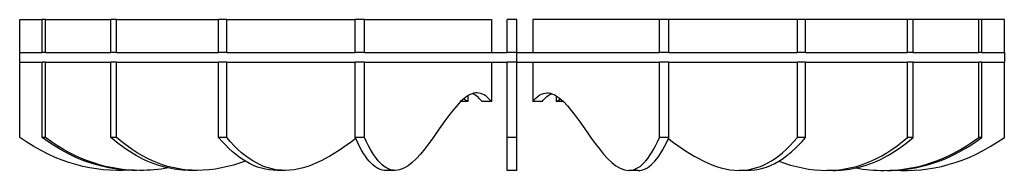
# Model space of a CAD drawing. Header units: feet. Extents: x 8592.21 to 8598.18, y 5277.47 to 5283.79.
# Tile 13 of 15: x 8595.83 to 8597.03, y 5282.02 to 5282.2. Entities that reach past the tile are written whole.
import ezdxf

# ---------------------------------------------------------------- set-up
doc = ezdxf.new("R2010")
doc.units = ezdxf.units.FT
doc.layers.add('MEDIDAS', color=7, linetype='Continuous', true_color=0xffffff)

# ---------------------------------------------------------------- blocks, each defined once
blk = doc.blocks.new('Drizzle_1.20_lateral')
at = {"layer": 'MEDIDAS', "color": 12, "lineweight": -3, "true_color": 0xc80000}
for points, degree in [([(7590.77, 5180.47), (7590.77, 5181.81), (7590.77, 5183.14), (7590.77, 5184.47)], 3), ([(7590.77, 5184.47), (7591.68, 5184.47), (7592.6, 5184.47), (7593.52, 5184.47)], 3), ([(7593.52, 5180.47), (7593.52, 5181.81), (7593.52, 5183.14), (7593.52, 5184.47)], 3), ([(7593.89, 5184.47), (7593.7, 5184.47), (7593.52, 5184.47)], 2), ([(7593.89, 5184.47), (7596.55, 5184.47), (7599.21, 5184.47), (7601.87, 5184.47)], 3), ([(7593.89, 5180.47), (7593.89, 5181.81), (7593.89, 5183.14), (7593.89, 5184.47)], 3), ([(7601.87, 5180.47), (7601.87, 5181.81), (7601.87, 5183.14), (7601.87, 5184.47)], 3), ([(7602.58, 5184.47), (7602.23, 5184.47), (7601.87, 5184.47)], 2), ([(7602.58, 5184.47), (7606.72, 5184.47), (7610.87, 5184.47), (7615.01, 5184.47)], 3), ([(7602.58, 5180.47), (7602.58, 5181.81), (7602.58, 5183.14), (7602.58, 5184.47)], 3), ([(7615.01, 5180.47), (7615.01, 5181.81), (7615.01, 5183.14), (7615.01, 5184.47)], 3), ([(7615.99, 5184.47), (7615.5, 5184.47), (7615.01, 5184.47)], 2), ([(7615.99, 5180.47), (7615.99, 5181.81), (7615.99, 5183.14), (7615.99, 5184.47)], 3), ([(7615.99, 5184.47), (7621.21, 5184.47), (7626.43, 5184.47), (7631.66, 5184.47)], 3), ([(7631.66, 5180.47), (7631.66, 5181.81), (7631.66, 5183.14), (7631.66, 5184.47)], 3), ([(7632.8, 5184.47), (7632.23, 5184.47), (7631.66, 5184.47)], 2), ([(7632.8, 5184.47), (7637.95, 5184.47), (7643.1, 5184.47), (7648.25, 5184.47)], 3), ([(7632.8, 5180.47), (7632.8, 5181.81), (7632.8, 5183.14), (7632.8, 5184.47)], 3), ([(7648.25, 5184.47), (7648.25, 5183.14), (7648.25, 5181.81), (7648.25, 5180.47)], 3), ([(7650.17, 5180.47), (7650.17, 5181.81), (7650.17, 5183.14), (7650.17, 5184.47)], 3), ([(7651.37, 5184.47), (7650.77, 5184.47), (7650.17, 5184.47)], 2), ([(7651.37, 5180.47), (7651.37, 5181.81), (7651.37, 5183.14), (7651.37, 5184.47)], 3), ([(7668.74, 5184.47), (7663.59, 5184.47), (7658.44, 5184.47), (7653.29, 5184.47)], 3), ([(7653.29, 5184.47), (7653.29, 5183.14), (7653.29, 5181.81), (7653.29, 5180.47)], 3), ([(7668.74, 5180.47), (7668.74, 5181.81), (7668.74, 5183.14), (7668.74, 5184.47)], 3), ([(7669.88, 5184.47), (7669.31, 5184.47), (7668.74, 5184.47)], 2), ([(7685.55, 5184.47), (7680.33, 5184.47), (7675.1, 5184.47), (7669.88, 5184.47)], 3), ([(7669.88, 5180.47), (7669.88, 5181.81), (7669.88, 5183.14), (7669.88, 5184.47)], 3), ([(7685.55, 5180.47), (7685.55, 5181.81), (7685.55, 5183.14), (7685.55, 5184.47)], 3), ([(7686.52, 5184.47), (7686.03, 5184.47), (7685.55, 5184.47)], 2), ([(7686.52, 5180.47), (7686.52, 5181.81), (7686.52, 5183.14), (7686.52, 5184.47)], 3), ([(7698.96, 5184.47), (7694.81, 5184.47), (7690.67, 5184.47), (7686.52, 5184.47)], 3), ([(7698.96, 5180.47), (7698.96, 5181.81), (7698.96, 5183.14), (7698.96, 5184.47)], 3), ([(7699.66, 5184.47), (7699.31, 5184.47), (7698.96, 5184.47)], 2), ([(7699.66, 5184.47), (7699.66, 5184.47), (7699.66, 5184.47), (7699.66, 5184.47)], 3), ([(7707.64, 5184.47), (7704.98, 5184.47), (7702.32, 5184.47), (7699.66, 5184.47)], 3), ([(7699.66, 5180.47), (7699.66, 5181.81), (7699.66, 5183.14), (7699.66, 5184.47)], 3), ([(7707.64, 5180.47), (7707.64, 5181.81), (7707.64, 5183.14), (7707.64, 5184.47)], 3), ([(7708.02, 5184.47), (7707.83, 5184.47), (7707.64, 5184.47)], 2), ([(7710.77, 5184.47), (7709.85, 5184.47), (7708.93, 5184.47), (7708.02, 5184.47)], 3), ([(7708.02, 5180.47), (7708.02, 5181.81), (7708.02, 5183.14), (7708.02, 5184.47)], 3), ([(7710.77, 5180.47), (7710.77, 5181.81), (7710.77, 5183.14), (7710.77, 5184.47)], 3), ([(7590.77, 5180.47), (7590.77, 5180.47), (7590.77, 5180.47)], 2), ([(7590.77, 5179.27), (7590.77, 5179.87), (7590.77, 5180.47)], 2), ([(7593.89, 5180.47), (7593.7, 5180.47), (7593.52, 5180.47)], 2), ([(7602.58, 5180.47), (7602.23, 5180.47), (7601.87, 5180.47)], 2), ([(7615.98, 5180.47), (7615.5, 5180.47), (7615.02, 5180.47)], 2), ([(7615.99, 5180.47), (7615.98, 5180.47), (7615.98, 5180.47)], 2), ([(7632.8, 5180.47), (7632.23, 5180.47), (7631.66, 5180.47)], 2), ([(7651.37, 5180.47), (7650.77, 5180.47), (7650.17, 5180.47)], 2), ([(7651.37, 5179.27), (7651.37, 5179.87), (7651.37, 5180.47)], 2), ([(7669.1, 5180.47), (7668.92, 5180.47), (7668.74, 5180.47)], 2), ([(7669.88, 5180.47), (7669.49, 5180.47), (7669.1, 5180.47)], 2), ([(7686.52, 5180.47), (7686.03, 5180.47), (7685.55, 5180.47)], 2), ([(7699.66, 5180.47), (7699.31, 5180.47), (7698.95, 5180.47)], 2), ([(7708.02, 5180.47), (7707.83, 5180.47), (7707.64, 5180.47)], 2), ([(7710.77, 5180.47), (7710.77, 5179.87), (7710.77, 5179.27)], 2), ([(7590.77, 5170.1), (7590.77, 5173.16), (7590.77, 5176.21), (7590.77, 5179.27)], 3), ([(7593.89, 5179.27), (7593.7, 5179.27), (7593.52, 5179.27)], 2), ([(7593.52, 5170.1), (7593.52, 5173.16), (7593.52, 5176.21), (7593.52, 5179.27)], 3), ([(7593.89, 5179.27), (7595.08, 5179.27), (7596.27, 5179.27)], 2), ([(7593.89, 5170.1), (7593.89, 5173.16), (7593.89, 5176.21), (7593.89, 5179.27)], 3), ([(7601.88, 5179.27), (7601.87, 5179.27), (7601.87, 5179.27)], 2), ([(7601.87, 5170.1), (7601.87, 5173.16), (7601.87, 5176.21), (7601.87, 5179.27)], 3), ([(7602.58, 5179.27), (7602.23, 5179.27), (7601.88, 5179.27)], 2), ([(7602.58, 5179.27), (7602.58, 5179.27), (7602.58, 5179.27)], 2), ([(7602.58, 5170.1), (7602.58, 5173.16), (7602.58, 5176.21), (7602.58, 5179.27)], 3), ([(7615.99, 5179.27), (7615.5, 5179.27), (7615.01, 5179.27)], 2), ([(7615.01, 5170.1), (7615.01, 5173.16), (7615.01, 5176.21), (7615.01, 5179.27)], 3), ([(7615.99, 5170.1), (7615.99, 5173.16), (7615.99, 5176.21), (7615.99, 5179.27)], 3), ([(7632.8, 5179.27), (7632.23, 5179.27), (7631.66, 5179.27)], 2), ([(7631.66, 5170.1), (7631.66, 5173.16), (7631.66, 5176.21), (7631.66, 5179.27)], 3), ([(7632.8, 5170.1), (7632.8, 5173.16), (7632.8, 5176.21), (7632.8, 5179.27)], 3), ([(7648.25, 5179.27), (7648.25, 5177.67), (7648.25, 5176.07), (7648.25, 5174.47)], 3), ([(7650.17, 5170.1), (7650.17, 5173.16), (7650.17, 5176.21), (7650.17, 5179.27)], 3), ([(7651.37, 5179.27), (7650.77, 5179.27), (7650.17, 5179.27)], 2), ([(7651.37, 5170.1), (7651.37, 5173.16), (7651.37, 5176.21), (7651.37, 5179.27)], 3), ([(7653.29, 5179.27), (7653.29, 5177.67), (7653.29, 5176.07), (7653.29, 5174.47)], 3), ([(7668.74, 5170.1), (7668.74, 5173.16), (7668.74, 5176.21), (7668.74, 5179.27)], 3), ([(7669.1, 5179.27), (7668.92, 5179.27), (7668.74, 5179.27)], 2), ([(7669.88, 5179.27), (7669.49, 5179.27), (7669.1, 5179.27)], 2), ([(7669.88, 5170.1), (7669.88, 5173.16), (7669.88, 5176.21), (7669.88, 5179.27)], 3), ([(7686.52, 5179.27), (7686.03, 5179.27), (7685.55, 5179.27)], 2), ([(7685.55, 5170.1), (7685.55, 5173.16), (7685.55, 5176.21), (7685.55, 5179.27)], 3), ([(7686.52, 5179.27), (7686.52, 5179.27), (7686.52, 5179.27), (7686.52, 5179.27)], 3), ([(7686.52, 5170.1), (7686.52, 5173.16), (7686.52, 5176.21), (7686.52, 5179.27)], 3), ([(7698.96, 5179.27), (7698.95, 5179.27), (7698.95, 5179.27)], 2), ([(7698.96, 5170.1), (7698.96, 5173.16), (7698.96, 5176.21), (7698.96, 5179.27)], 3), ([(7699.66, 5179.27), (7699.31, 5179.27), (7698.96, 5179.27)], 2), ([(7699.66, 5170.1), (7699.66, 5173.16), (7699.66, 5176.21), (7699.66, 5179.27)], 3), ([(7708.02, 5179.27), (7707.83, 5179.27), (7707.64, 5179.27)], 2), ([(7707.64, 5170.1), (7707.64, 5173.16), (7707.64, 5176.21), (7707.64, 5179.27)], 3), ([(7708.02, 5170.1), (7708.02, 5173.16), (7708.02, 5176.21), (7708.02, 5179.27)], 3), ([(7710.77, 5170.1), (7710.77, 5173.16), (7710.77, 5176.21), (7710.77, 5179.27)], 3), ([(7644.5, 5174.47), (7641.96, 5172), (7639.35, 5166.08), (7636.54, 5166.08)], 3), ([(7645.37, 5175.18), (7645.08, 5175), (7644.79, 5174.76), (7644.5, 5174.47)], 3), ([(7645.37, 5174.47), (7644.94, 5174.47), (7644.5, 5174.47)], 2), ([(7645.37, 5174.47), (7645.2, 5174.59), (7645.03, 5174.7), (7644.85, 5174.8)], 3), ([(7645.92, 5175.44), (7645.74, 5175.38), (7645.56, 5175.29), (7645.37, 5175.18)], 3), ([(7645.37, 5175.18), (7645.37, 5174.94), (7645.37, 5174.71), (7645.37, 5174.47)], 3), ([(7646.5, 5175.54), (7646.31, 5175.54), (7646.11, 5175.51), (7645.92, 5175.44)], 3), ([(7647.11, 5174.47), (7646.71, 5174.98), (7646.32, 5175.29), (7645.92, 5175.44)], 3), ([(7648.25, 5174.47), (7647.67, 5175.22), (7647.09, 5175.54), (7646.5, 5175.54)], 3), ([(7648.25, 5174.47), (7647.68, 5174.47), (7647.11, 5174.47)], 2), ([(7653.29, 5174.47), (7653.87, 5175.22), (7654.45, 5175.54), (7655.03, 5175.54)], 3), ([(7654.43, 5174.47), (7653.86, 5174.47), (7653.29, 5174.47)], 2), ([(7654.43, 5174.47), (7654.82, 5174.98), (7655.22, 5175.29), (7655.61, 5175.44)], 3), ([(7655.03, 5175.54), (7655.22, 5175.54), (7655.42, 5175.51), (7655.61, 5175.44)], 3), ([(7655.61, 5175.44), (7655.79, 5175.38), (7655.98, 5175.29), (7656.16, 5175.18)], 3), ([(7656.16, 5175.18), (7656.45, 5175), (7656.74, 5174.76), (7657.03, 5174.47)], 3), ([(7656.16, 5175.18), (7656.16, 5174.94), (7656.16, 5174.71), (7656.16, 5174.47)], 3), ([(7656.16, 5174.47), (7656.33, 5174.59), (7656.51, 5174.7), (7656.68, 5174.8)], 3), ([(7657.04, 5174.47), (7656.6, 5174.47), (7656.16, 5174.47)], 2), ([(7657.03, 5174.47), (7659.58, 5172), (7662.18, 5166.08), (7664.99, 5166.08)], 3), ([(7604.19, 5166.12), (7599.88, 5165.85), (7595.42, 5166.84), (7590.77, 5170.1)], 3), ([(7604, 5166.11), (7600.61, 5166.3), (7597.12, 5167.44), (7593.52, 5170.1)], 3), ([(7593.89, 5170.1), (7593.7, 5170.1), (7593.52, 5170.1)], 2), ([(7605.41, 5166.08), (7601.7, 5166.08), (7597.87, 5167.17), (7593.89, 5170.1)], 3), ([(7608.87, 5166.38), (7606.59, 5166.88), (7604.26, 5168.03), (7601.87, 5170.1)], 3), ([(7602.58, 5170.1), (7602.23, 5170.1), (7601.87, 5170.1)], 2), ([(7612.38, 5166.08), (7609.22, 5166.08), (7605.96, 5167.17), (7602.58, 5170.1)], 3), ([(7618.27, 5167.2), (7617.2, 5167.84), (7616.12, 5168.79), (7615.01, 5170.1)], 3), ([(7615.99, 5170.1), (7615.5, 5170.1), (7615.01, 5170.1)], 2), ([(7623.11, 5166.08), (7620.81, 5166.08), (7618.44, 5167.17), (7615.99, 5170.1)], 3), ([(7631.71, 5169.96), (7628.94, 5167.91), (7626.08, 5166.08), (7623.11, 5166.08)], 3), ([(7632.8, 5170.1), (7632.23, 5170.1), (7631.66, 5170.1)], 2), ([(7631.72, 5169.96), (7631.7, 5170.01), (7631.68, 5170.05), (7631.66, 5170.1)], 3), ([(7635.4, 5166.08), (7634.21, 5166.08), (7632.99, 5167.14), (7631.72, 5169.96)], 3), ([(7636.54, 5166.08), (7635.33, 5166.08), (7634.09, 5167.17), (7632.8, 5170.1)], 3), ([(7650.17, 5166.08), (7650.17, 5166.08), (7650.17, 5167.17), (7650.17, 5170.1)], 3), ([(7651.37, 5170.1), (7650.77, 5170.1), (7650.17, 5170.1)], 2), ([(7651.37, 5166.08), (7651.37, 5166.08), (7651.37, 5167.17), (7651.37, 5170.1)], 3), ([(7664.99, 5166.08), (7666.2, 5166.08), (7667.44, 5167.17), (7668.74, 5170.1)], 3), ([(7666.13, 5166.08), (7667.32, 5166.08), (7668.55, 5167.13), (7669.82, 5169.96)], 3), ([(7669.88, 5170.1), (7669.31, 5170.1), (7668.74, 5170.1)], 2), ([(7669.82, 5169.96), (7669.84, 5170.01), (7669.86, 5170.05), (7669.88, 5170.1)], 3), ([(7669.82, 5169.96), (7672.6, 5167.91), (7675.45, 5166.08), (7678.43, 5166.08)], 3), ([(7678.43, 5166.08), (7680.72, 5166.08), (7683.09, 5167.17), (7685.55, 5170.1)], 3), ([(7683.27, 5167.2), (7684.33, 5167.84), (7685.42, 5168.78), (7686.52, 5170.1)], 3), ([(7686.52, 5170.1), (7686.03, 5170.1), (7685.55, 5170.1)], 2), ([(7689.15, 5166.08), (7692.31, 5166.08), (7695.57, 5167.17), (7698.96, 5170.1)], 3), ([(7692.66, 5166.38), (7694.93, 5166.87), (7697.27, 5168.03), (7699.66, 5170.1)], 3), ([(7696.12, 5166.08), (7699.84, 5166.08), (7703.67, 5167.17), (7707.64, 5170.1)], 3), ([(7697.34, 5166.12), (7701.66, 5165.85), (7706.12, 5166.84), (7710.77, 5170.1)], 3), ([(7697.54, 5166.11), (7700.92, 5166.3), (7704.41, 5167.44), (7708.02, 5170.1)], 3), ([(7699.66, 5170.1), (7699.31, 5170.1), (7698.96, 5170.1)], 2), ([(7708.02, 5170.1), (7707.83, 5170.1), (7707.64, 5170.1)], 2), ([(7605.04, 5166.08), (7604.69, 5166.08), (7604.35, 5166.09), (7604, 5166.11)], 3), ([(7608.87, 5166.38), (7607.73, 5166.18), (7606.58, 5166.08), (7605.41, 5166.08)], 3), ([(7611.68, 5166.08), (7610.75, 5166.08), (7609.81, 5166.17), (7608.87, 5166.38)], 3), ([(7612.38, 5166.08), (7612.03, 5166.08), (7611.68, 5166.08)], 2), ([(7618.27, 5167.2), (7616.34, 5166.51), (7614.38, 5166.08), (7612.38, 5166.08)], 3), ([(7622.14, 5166.08), (7620.87, 5166.08), (7619.58, 5166.41), (7618.27, 5167.2)], 3), ([(7622.62, 5166.09), (7622.46, 5166.08), (7622.3, 5166.08), (7622.14, 5166.08)], 3), ([(7623.11, 5166.08), (7622.62, 5166.08), (7622.14, 5166.08)], 2), ([(7635.97, 5166.16), (7635.78, 5166.1), (7635.59, 5166.08), (7635.4, 5166.08)], 3), ([(7636.54, 5166.08), (7635.97, 5166.08), (7635.4, 5166.08)], 2), ([(7651.37, 5166.08), (7650.77, 5166.08), (7650.17, 5166.08)], 2), ([(7666.13, 5166.08), (7665.56, 5166.08), (7664.99, 5166.08)], 2), ([(7679.4, 5166.08), (7678.91, 5166.08), (7678.43, 5166.08)], 2), ([(7679.4, 5166.08), (7680.66, 5166.08), (7681.95, 5166.41), (7683.27, 5167.2)], 3), ([(7683.27, 5167.2), (7685.19, 5166.51), (7687.15, 5166.08), (7689.15, 5166.08)], 3), ([(7689.86, 5166.08), (7689.5, 5166.08), (7689.15, 5166.08)], 2), ([(7689.86, 5166.08), (7690.78, 5166.08), (7691.71, 5166.17), (7692.66, 5166.38)], 3), ([(7692.66, 5166.38), (7693.8, 5166.18), (7694.96, 5166.08), (7696.12, 5166.08)], 3), ([(7696.49, 5166.08), (7696.84, 5166.08), (7697.19, 5166.09), (7697.54, 5166.11)], 3), ([(7696.49, 5166.08), (7696.49, 5166.08), (7696.49, 5166.08)], 2)]:
    blk.add_open_spline(points, degree=degree, dxfattribs=at)
for points, weights in [([(7590.77, 5180.47), (7590.86, 5180.47), (7593.52, 5180.47)], [0.995895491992, 0.939081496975, 0.904944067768]), ([(7593.89, 5180.47), (7596.72, 5180.47), (7601.88, 5180.47)], [0.900609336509, 0.870334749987, 0.859538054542]), ([(7602.58, 5180.47), (7607.88, 5180.47), (7615.02, 5180.47)], [0.858186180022, 0.848920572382, 0.858186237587]), ([(7615.99, 5180.47), (7623.23, 5180.47), (7631.66, 5180.47)], [0.859538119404, 0.870334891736, 0.900609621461]), ([(7632.8, 5180.47), (7640.34, 5180.47), (7648.25, 5180.47)], [0.904944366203, 0.935197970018, 0.983261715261]), ([(7648.25, 5180.47), (7649.21, 5180.47), (7650.17, 5180.47)], [0.983261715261, 0.989432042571, 0.995895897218]), ([(7651.37, 5180.47), (7652.33, 5180.47), (7653.29, 5180.47)], [0.99589531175, 0.989428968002, 0.983256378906]), ([(7653.29, 5180.47), (7661.19, 5180.47), (7668.74, 5180.47)], [0.983256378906, 0.935196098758, 0.904944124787]), ([(7669.88, 5180.47), (7678.3, 5180.47), (7685.55, 5180.47)], [0.900609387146, 0.87033470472, 0.859538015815]), ([(7686.52, 5180.47), (7693.66, 5180.47), (7698.95, 5180.47)], [0.858186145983, 0.848920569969, 0.858186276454]), ([(7699.66, 5180.47), (7704.81, 5180.47), (7707.64, 5180.47)], [0.859538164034, 0.870334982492, 0.900609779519]), ([(7708.01, 5180.47), (7710.67, 5180.47), (7710.76, 5180.47)], [0.904944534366, 0.939082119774, 0.995896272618]), ([(7590.77, 5179.27), (7590.86, 5179.27), (7593.52, 5179.27)], [0.995895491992, 0.939081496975, 0.904944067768]), ([(7593.89, 5179.27), (7596.72, 5179.27), (7601.87, 5179.27)], [0.900609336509, 0.870342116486, 0.859543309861]), ([(7602.58, 5179.27), (7607.88, 5179.27), (7615.01, 5179.27)], [0.858186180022, 0.848921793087, 0.858183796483]), ([(7615.99, 5179.27), (7623.23, 5179.27), (7631.66, 5179.27)], [0.859538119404, 0.870334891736, 0.900609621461]), ([(7632.8, 5179.27), (7640.34, 5179.27), (7648.24, 5179.27)], [0.904944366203, 0.935190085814, 0.983236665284]), ([(7648.24, 5179.27), (7649.21, 5179.27), (7650.17, 5179.27)], [0.983236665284, 0.989418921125, 0.995895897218]), ([(7651.37, 5179.27), (7652.33, 5179.27), (7653.29, 5179.27)], [0.99589531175, 0.989428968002, 0.983256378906]), ([(7653.29, 5179.27), (7661.19, 5179.27), (7668.74, 5179.27)], [0.983256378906, 0.935196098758, 0.904944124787]), ([(7669.88, 5179.27), (7678.3, 5179.27), (7685.55, 5179.27)], [0.900609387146, 0.87033470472, 0.859538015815]), ([(7686.52, 5179.27), (7693.66, 5179.27), (7698.95, 5179.27)], [0.858186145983, 0.848920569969, 0.858186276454]), ([(7699.66, 5179.27), (7704.81, 5179.27), (7707.64, 5179.27)], [0.859538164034, 0.870334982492, 0.900609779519]), ([(7708.01, 5179.27), (7710.67, 5179.27), (7710.76, 5179.27)], [0.904944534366, 0.939082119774, 0.995896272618])]:
    blk.add_rational_spline(points, weights, degree=2, dxfattribs=at)

msp = doc.modelspace()

# ---------------------------------------------------------------- block references
at = {"xscale": 0.00999998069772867, "yscale": 0.00999998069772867, "zscale": 0.00999998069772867}
msp.add_blockref('Drizzle_1.20_lateral', (8519.9226, 5230.36), dxfattribs=at)

doc.saveas('drawing.dxf')
